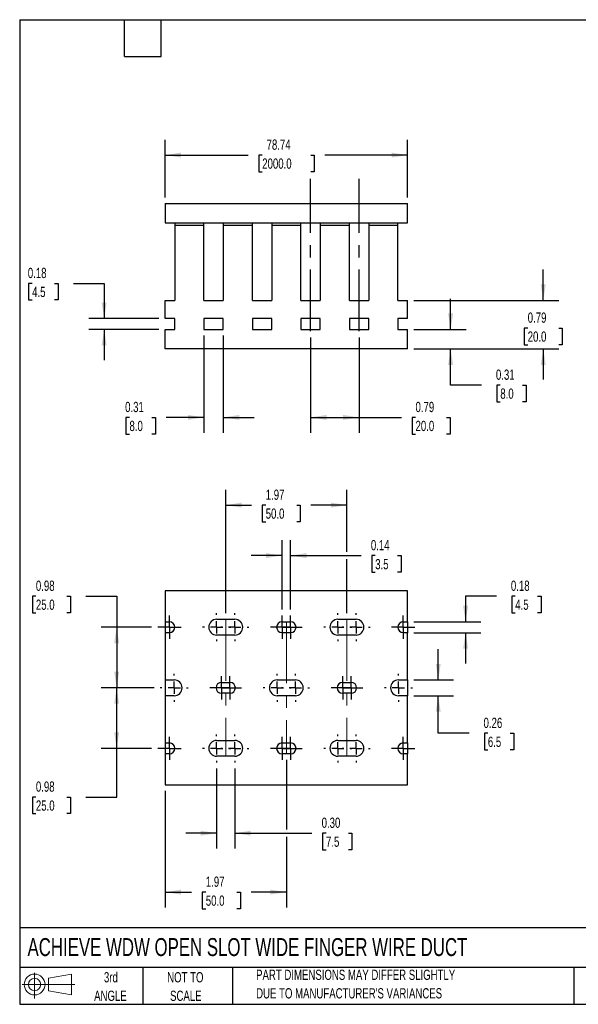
# Model space of a CAD drawing. Header units: inches. Extents: x 0.5 to 21.5, y 0.5 to 16.5.
# Tile 1 of 2: x 0.5 to 9.6, y 0.5 to 16.5. Entities that reach past the tile are written whole.
import ezdxf

# ---------------------------------------------------------------- set-up
doc = ezdxf.new("R2010")
doc.units = ezdxf.units.IN
doc.header["$LTSCALE"] = 2
doc.header["$MEASUREMENT"] = 0
doc.linetypes.add('CENTERX2', pattern=[0.8, 0.5, -0.1, 0.1, -0.1])
doc.layers.add('CENTER', color=40, linetype='CENTERX2')
doc.layers.add('SLD-DEFPOINTS', color=7, linetype='Continuous')
doc.layers.add('DIMENSIONS', color=140, linetype='Continuous', lineweight=25)
doc.layers.add('TEXT', color=140, linetype='Continuous', lineweight=25)
doc.styles.add('SLDTEXTSTYLE0', font='TXT', dxfattribs={"width": 0.7})
doc.dimstyles.new('SLDDIMSTYLE0', dxfattribs={"dimtxt": 0.169922, "dimasz": 0.26, "dimexe": 0, "dimexo": 0.0625, "dimgap": 0.04248, "dimtad": 0, "dimtih": 1, "dimtoh": 1, "dimrnd": 1e-09, "dimzin": 12, "dimdsep": 46, "dimtxsty": 'SLDTEXTSTYLE0', "dimsah": 1, "dimcen": 0.09, "dimadec": 0, "dimazin": 3, "dimtfac": 1, "dimtofl": 0, "dimtmove": 0, "dimatfit": 3, "dimfxl": 0, "dimfrac": 2, "dimtolj": 1, "dimtzin": 12, "dimarcsym": 0})
doc.dimstyles.new('SLDDIMSTYLE1', dxfattribs={"dimtxt": 0.169922, "dimasz": 0.26, "dimexe": 0, "dimexo": 0.0625, "dimgap": 0.04248, "dimtad": 0, "dimtih": 1, "dimtoh": 1, "dimrnd": 1e-09, "dimdsep": 46, "dimtxsty": 'SLDTEXTSTYLE0', "dimsah": 1, "dimcen": 0.09, "dimadec": 0, "dimazin": 2, "dimtfac": 1, "dimtofl": 0, "dimtmove": 0, "dimatfit": 3, "dimfxl": 0, "dimfrac": 2, "dimtolj": 1, "dimtzin": 12, "dimarcsym": 0})
doc.dimstyles.new('SLDDIMSTYLE2', dxfattribs={"dimtxt": 0.169922, "dimasz": 0.26, "dimexe": 0, "dimexo": 0.0625, "dimgap": 0.04248, "dimtad": 0, "dimtih": 1, "dimtoh": 1, "dimrnd": 1e-09, "dimdsep": 46, "dimtxsty": 'SLDTEXTSTYLE0', "dimsah": 1, "dimcen": 0.09, "dimadec": 0, "dimazin": 2, "dimtfac": 1, "dimtmove": 0, "dimatfit": 0, "dimfxl": 0, "dimfrac": 2, "dimtolj": 1, "dimtzin": 12, "dimarcsym": 0})
doc.dimstyles.new('SLDDIMSTYLE3', dxfattribs={"dimtxt": 0.169922, "dimasz": 0.26, "dimexe": 0, "dimexo": 0.0625, "dimgap": 0.04248, "dimtad": 0, "dimtih": 1, "dimtoh": 1, "dimrnd": 1e-09, "dimzin": 0, "dimdsep": 46, "dimtxsty": 'SLDTEXTSTYLE0', "dimsah": 1, "dimcen": 0.09, "dimadec": 0, "dimazin": 0, "dimtfac": 1, "dimtmove": 0, "dimatfit": 0, "dimfxl": 0, "dimfrac": 2, "dimtolj": 1, "dimtzin": 12, "dimarcsym": 0})

# ---------------------------------------------------------------- blocks, each defined once
blk = doc.blocks.new('Block11')
at = {"color": 7, "linetype": 'Continuous', "lineweight": 18}
for p, q in [((0.204, 0.418), (0.204, 0)), ((0.431, 0.328), (0.801, 0.396)), ((0.431, 0.126), (0.431, 0.328)), ((0.801, 0.396), (0.801, 0.058)), ((0, 0.227), (0.856, 0.227)), ((0.431, 0.126), (0.801, 0.058))]:
    blk.add_line(p, q, dxfattribs=at)
for radius in [0.169, 0.101]:
    blk.add_circle((0.204, 0.227), radius, dxfattribs=at)
blk = doc.blocks.new('Block12')
at = {"layer": 'SLD-DEFPOINTS'}
blk.add_blockref('Block11', (0, 0), dxfattribs=at)
blk = doc.blocks.new('_D')
at = {"layer": 'DIMENSIONS'}
for p, q in [((2.862, 13.613), (2.862, 14.55)), ((6.799, 13.613), (6.799, 14.55)), ((2.862, 14.3), (4.209, 14.3)), ((4.439, 14.3), (4.382, 14.3)), ((4.382, 14.3), (4.382, 14.03)), ((5.227, 14.3), (5.284, 14.3)), ((5.284, 14.3), (5.284, 14.03)), ((6.799, 14.3), (5.457, 14.3)), ((4.382, 14.03), (4.439, 14.03)), ((5.284, 14.03), (5.227, 14.03))]:
    blk.add_line(p, q, dxfattribs=at)
for points in [[(2.862, 14.3), (3.122, 14.26), (3.122, 14.34)], [(6.799, 14.3), (6.539, 14.34), (6.539, 14.26)]]:
    blk.add_solid(points, dxfattribs=at)
at = {"layer": 'DIMENSIONS', "char_height": 0.1667, "attachment_point": 1, "style": 'SLDTEXTSTYLE0'}
for s, insert in [('78.74', (4.51, 14.553)), ('2000.0', (4.439, 14.245))]:
    blk.add_mtext(s, dxfattribs=dict(at, insert=insert))
blk = doc.blocks.new('_D_1')
at = {"layer": 'DIMENSIONS'}
for p, q in [((5.224, 11.338), (5.224, 9.787)), ((6.012, 11.338), (6.012, 9.787)), ((5.224, 10.037), (6.012, 10.037)), ((6.012, 10.037), (6.699, 10.037)), ((6.929, 10.037), (6.872, 10.037)), ((6.872, 10.037), (6.872, 9.767)), ((7.434, 10.037), (7.491, 10.037)), ((7.491, 10.037), (7.491, 9.767)), ((6.872, 9.767), (6.929, 9.767)), ((7.491, 9.767), (7.434, 9.767))]:
    blk.add_line(p, q, dxfattribs=at)
for points in [[(5.224, 10.037), (5.484, 9.997), (5.484, 10.077)], [(6.012, 10.037), (5.752, 10.077), (5.752, 9.997)]]:
    blk.add_solid(points, dxfattribs=at)
at = {"layer": 'DIMENSIONS', "char_height": 0.1667, "attachment_point": 1, "style": 'SLDTEXTSTYLE0'}
for s, insert in [('0.79', (6.929, 10.29)), ('20.0', (6.929, 9.982))]:
    blk.add_mtext(s, dxfattribs=dict(at, insert=insert))
blk = doc.blocks.new('_D_2')
at = {"layer": 'DIMENSIONS'}
for p, q in [((3.492, 11.366), (3.492, 9.787)), ((3.807, 11.366), (3.807, 9.787)), ((2.283, 10.037), (2.226, 10.037)), ((2.226, 10.037), (2.226, 9.767)), ((2.646, 10.037), (2.703, 10.037)), ((2.703, 10.037), (2.703, 9.767)), ((3.492, 10.037), (2.877, 10.037)), ((3.807, 10.037), (4.307, 10.037)), ((2.226, 9.767), (2.283, 9.767)), ((2.703, 9.767), (2.646, 9.767))]:
    blk.add_line(p, q, dxfattribs=at)
for points in [[(3.492, 10.037), (3.232, 10.077), (3.232, 9.997)], [(3.807, 10.037), (4.067, 9.997), (4.067, 10.077)]]:
    blk.add_solid(points, dxfattribs=at)
at = {"layer": 'DIMENSIONS', "char_height": 0.1667, "attachment_point": 1, "style": 'SLDTEXTSTYLE0'}
for s, insert in [('0.31', (2.212, 10.29)), ('8.0', (2.283, 9.982))]:
    blk.add_mtext(s, dxfattribs=dict(at, insert=insert))
blk = doc.blocks.new('_D_3')
at = {"layer": 'DIMENSIONS'}
for p, q in [((0.702, 12.215), (0.645, 12.215)), ((0.645, 12.215), (0.645, 11.945)), ((1.066, 12.215), (1.123, 12.215)), ((1.123, 12.215), (1.123, 11.945)), ((1.372, 12.215), (1.872, 12.215)), ((1.872, 12.215), (1.872, 11.643)), ((0.645, 11.945), (0.702, 11.945)), ((1.123, 11.945), (1.066, 11.945)), ((2.762, 11.643), (1.622, 11.643)), ((2.762, 11.466), (1.622, 11.466)), ((1.872, 11.466), (1.872, 10.966))]:
    blk.add_line(p, q, dxfattribs=at)
for points in [[(1.872, 11.643), (1.912, 11.903), (1.832, 11.903)], [(1.872, 11.466), (1.832, 11.206), (1.912, 11.206)]]:
    blk.add_solid(points, dxfattribs=at)
at = {"layer": 'DIMENSIONS', "char_height": 0.1667, "attachment_point": 1, "style": 'SLDTEXTSTYLE0'}
for s, insert in [('0.18', (0.632, 12.468)), ('4.5', (0.702, 12.16))]:
    blk.add_mtext(s, dxfattribs=dict(at, insert=insert))
blk = doc.blocks.new('_D_4')
at = {"layer": 'DIMENSIONS'}
for p, q in [((7.499, 11.466), (7.499, 11.966)), ((6.899, 11.466), (7.749, 11.466)), ((6.899, 11.151), (7.749, 11.151)), ((7.499, 10.562), (7.499, 11.151)), ((7.999, 10.562), (7.499, 10.562)), ((8.306, 10.562), (8.249, 10.562)), ((8.249, 10.562), (8.249, 10.292)), ((8.669, 10.562), (8.727, 10.562)), ((8.727, 10.562), (8.727, 10.292)), ((8.249, 10.292), (8.306, 10.292)), ((8.727, 10.292), (8.669, 10.292))]:
    blk.add_line(p, q, dxfattribs=at)
for points in [[(7.499, 11.466), (7.539, 11.726), (7.459, 11.726)], [(7.499, 11.151), (7.459, 10.891), (7.539, 10.891)]]:
    blk.add_solid(points, dxfattribs=at)
at = {"layer": 'DIMENSIONS', "char_height": 0.1667, "attachment_point": 1, "style": 'SLDTEXTSTYLE0'}
for s, insert in [('0.31', (8.235, 10.815)), ('8.0', (8.306, 10.507))]:
    blk.add_mtext(s, dxfattribs=dict(at, insert=insert))
blk = doc.blocks.new('_D_5')
at = {"layer": 'DIMENSIONS'}
for p, q in [((9.004, 11.938), (9.004, 12.438)), ((6.899, 11.938), (9.254, 11.938)), ((8.751, 11.489), (8.694, 11.489)), ((8.694, 11.489), (8.694, 11.219)), ((9.256, 11.489), (9.313, 11.489)), ((9.313, 11.489), (9.313, 11.219)), ((8.694, 11.219), (8.751, 11.219)), ((9.313, 11.219), (9.256, 11.219)), ((6.899, 11.151), (9.254, 11.151)), ((9.004, 11.151), (9.004, 10.651))]:
    blk.add_line(p, q, dxfattribs=at)
for points in [[(9.004, 11.938), (9.044, 12.198), (8.964, 12.198)], [(9.004, 11.151), (8.964, 10.891), (9.044, 10.891)]]:
    blk.add_solid(points, dxfattribs=at)
at = {"layer": 'DIMENSIONS', "char_height": 0.1667, "attachment_point": 1, "style": 'SLDTEXTSTYLE0'}
for s, insert in [('0.79', (8.751, 11.742)), ('20.0', (8.751, 11.434))]:
    blk.add_mtext(s, dxfattribs=dict(at, insert=insert))
blk = doc.blocks.new('_D_10')
at = {"layer": 'DIMENSIONS'}
for p, q in [((3.846, 6.856), (3.846, 8.862)), ((5.815, 7.852), (5.815, 8.862)), ((3.846, 8.612), (4.265, 8.612)), ((4.496, 8.612), (4.438, 8.612)), ((4.438, 8.612), (4.438, 8.342)), ((5, 8.612), (5.058, 8.612)), ((5.058, 8.612), (5.058, 8.342)), ((5.815, 8.612), (5.231, 8.612)), ((4.438, 8.342), (4.496, 8.342)), ((5.058, 8.342), (5, 8.342)), ((5.815, 6.856), (5.815, 7.732))]:
    blk.add_line(p, q, dxfattribs=at)
for points in [[(3.846, 8.612), (4.106, 8.572), (4.106, 8.652)], [(5.815, 8.612), (5.555, 8.652), (5.555, 8.572)]]:
    blk.add_solid(points, dxfattribs=at)
at = {"layer": 'DIMENSIONS', "char_height": 0.1667, "attachment_point": 1, "style": 'SLDTEXTSTYLE0'}
for s, insert in [('1.97', (4.496, 8.865)), ('50.0', (4.496, 8.557))]:
    blk.add_mtext(s, dxfattribs=dict(at, insert=insert))
blk = doc.blocks.new('_D_11')
at = {"layer": 'DIMENSIONS'}
for p, q in [((4.831, 4.47), (4.831, 3.341)), ((2.862, 3.969), (2.862, 2.073)), ((4.831, 3.221), (4.831, 2.073)), ((2.862, 2.323), (3.293, 2.323)), ((3.523, 2.323), (3.466, 2.323)), ((3.466, 2.323), (3.466, 2.053)), ((4.028, 2.323), (4.085, 2.323)), ((4.085, 2.323), (4.085, 2.053)), ((4.831, 2.323), (4.258, 2.323)), ((3.466, 2.053), (3.523, 2.053)), ((4.085, 2.053), (4.028, 2.053))]:
    blk.add_line(p, q, dxfattribs=at)
for points in [[(2.862, 2.323), (3.122, 2.283), (3.122, 2.363)], [(4.831, 2.323), (4.571, 2.363), (4.571, 2.283)]]:
    blk.add_solid(points, dxfattribs=at)
at = {"layer": 'DIMENSIONS', "char_height": 0.1667, "attachment_point": 1, "style": 'SLDTEXTSTYLE0'}
for s, insert in [('1.97', (3.523, 2.576)), ('50.0', (3.523, 2.268))]:
    blk.add_mtext(s, dxfattribs=dict(at, insert=insert))
blk = doc.blocks.new('_D_12')
at = {"layer": 'DIMENSIONS'}
for p, q in [((0.763, 7.132), (0.706, 7.132)), ((0.706, 7.132), (0.706, 6.862)), ((1.268, 7.132), (1.325, 7.132)), ((1.325, 7.132), (1.325, 6.862)), ((1.575, 7.132), (2.075, 7.132)), ((2.075, 7.132), (2.075, 6.628)), ((0.706, 6.862), (0.763, 6.862)), ((1.325, 6.862), (1.268, 6.862)), ((2.643, 6.628), (1.825, 6.628)), ((2.075, 6.628), (2.075, 5.643)), ((2.682, 5.643), (1.825, 5.643))]:
    blk.add_line(p, q, dxfattribs=at)
for points in [[(2.075, 6.628), (2.035, 6.368), (2.115, 6.368)], [(2.075, 5.643), (2.115, 5.903), (2.035, 5.903)]]:
    blk.add_solid(points, dxfattribs=at)
at = {"layer": 'DIMENSIONS', "char_height": 0.1667, "attachment_point": 1, "style": 'SLDTEXTSTYLE0'}
for s, insert in [('0.98', (0.763, 7.385)), ('25.0', (0.763, 7.077))]:
    blk.add_mtext(s, dxfattribs=dict(at, insert=insert))
blk = doc.blocks.new('_D_13')
at = {"layer": 'DIMENSIONS'}
for p, q in [((2.682, 5.643), (1.825, 5.643)), ((2.075, 4.659), (2.075, 5.643)), ((2.643, 4.659), (1.825, 4.659)), ((2.075, 3.868), (2.075, 4.659)), ((0.763, 3.868), (0.706, 3.868)), ((0.706, 3.868), (0.706, 3.598)), ((1.268, 3.868), (1.325, 3.868)), ((1.325, 3.868), (1.325, 3.598)), ((1.575, 3.868), (2.075, 3.868)), ((0.706, 3.598), (0.763, 3.598)), ((1.325, 3.598), (1.268, 3.598))]:
    blk.add_line(p, q, dxfattribs=at)
for points in [[(2.075, 5.643), (2.035, 5.383), (2.115, 5.383)], [(2.075, 4.659), (2.115, 4.919), (2.035, 4.919)]]:
    blk.add_solid(points, dxfattribs=at)
at = {"layer": 'DIMENSIONS', "char_height": 0.1667, "attachment_point": 1, "style": 'SLDTEXTSTYLE0'}
for s, insert in [('0.98', (0.763, 4.121)), ('25.0', (0.763, 3.813))]:
    blk.add_mtext(s, dxfattribs=dict(at, insert=insert))
blk = doc.blocks.new('_D_14')
at = {"layer": 'DIMENSIONS'}
for p, q in [((4.762, 6.916), (4.762, 8.042)), ((4.9, 6.916), (4.9, 8.042)), ((4.762, 7.792), (4.262, 7.792)), ((4.9, 7.792), (6.044, 7.792)), ((6.274, 7.792), (6.217, 7.792)), ((6.217, 7.792), (6.217, 7.522)), ((6.638, 7.792), (6.695, 7.792)), ((6.695, 7.792), (6.695, 7.522)), ((6.217, 7.522), (6.274, 7.522)), ((6.695, 7.522), (6.638, 7.522))]:
    blk.add_line(p, q, dxfattribs=at)
for points in [[(4.762, 7.792), (4.502, 7.832), (4.502, 7.752)], [(4.9, 7.792), (5.16, 7.752), (5.16, 7.832)]]:
    blk.add_solid(points, dxfattribs=at)
at = {"layer": 'DIMENSIONS', "char_height": 0.1667, "attachment_point": 1, "style": 'SLDTEXTSTYLE0'}
for s, insert in [('0.14', (6.204, 8.045)), ('3.5', (6.274, 7.736))]:
    blk.add_mtext(s, dxfattribs=dict(at, insert=insert))
blk = doc.blocks.new('_D_15')
at = {"layer": 'DIMENSIONS'}
for p, q in [((3.699, 4.331), (3.699, 3.031)), ((3.994, 4.331), (3.994, 3.031)), ((3.699, 3.281), (3.199, 3.281)), ((3.994, 3.281), (5.245, 3.281)), ((5.475, 3.281), (5.418, 3.281)), ((5.418, 3.281), (5.418, 3.011)), ((5.839, 3.281), (5.896, 3.281)), ((5.896, 3.281), (5.896, 3.011)), ((5.418, 3.011), (5.475, 3.011)), ((5.896, 3.011), (5.839, 3.011))]:
    blk.add_line(p, q, dxfattribs=at)
for points in [[(3.699, 3.281), (3.439, 3.321), (3.439, 3.241)], [(3.994, 3.281), (4.254, 3.241), (4.254, 3.321)]]:
    blk.add_solid(points, dxfattribs=at)
at = {"layer": 'DIMENSIONS', "char_height": 0.1667, "attachment_point": 1, "style": 'SLDTEXTSTYLE0'}
for s, insert in [('0.30', (5.404, 3.534)), ('7.5', (5.475, 3.226))]:
    blk.add_mtext(s, dxfattribs=dict(at, insert=insert))
blk = doc.blocks.new('_D_16')
at = {"layer": 'DIMENSIONS'}
for p, q in [((7.298, 5.771), (7.298, 6.271)), ((6.899, 5.771), (7.548, 5.771)), ((6.899, 5.515), (7.548, 5.515)), ((7.298, 4.904), (7.298, 5.515)), ((7.798, 4.904), (7.298, 4.904)), ((8.104, 4.904), (8.047, 4.904)), ((8.047, 4.904), (8.047, 4.634)), ((8.468, 4.904), (8.525, 4.904)), ((8.525, 4.904), (8.525, 4.634)), ((8.047, 4.634), (8.104, 4.634)), ((8.525, 4.634), (8.468, 4.634))]:
    blk.add_line(p, q, dxfattribs=at)
for points in [[(7.298, 5.771), (7.338, 6.031), (7.258, 6.031)], [(7.298, 5.515), (7.258, 5.255), (7.338, 5.255)]]:
    blk.add_solid(points, dxfattribs=at)
at = {"layer": 'DIMENSIONS', "char_height": 0.1667, "attachment_point": 1, "style": 'SLDTEXTSTYLE0'}
for s, insert in [('0.26', (8.034, 5.157)), ('6.5', (8.104, 4.849))]:
    blk.add_mtext(s, dxfattribs=dict(at, insert=insert))
blk = doc.blocks.new('_D_17')
at = {"layer": 'DIMENSIONS'}
for p, q in [((8.242, 7.132), (7.742, 7.132)), ((7.742, 7.132), (7.742, 6.716)), ((8.549, 7.132), (8.492, 7.132)), ((8.492, 7.132), (8.492, 6.862)), ((8.912, 7.132), (8.969, 7.132)), ((8.969, 7.132), (8.969, 6.862)), ((8.492, 6.862), (8.549, 6.862)), ((8.969, 6.862), (8.912, 6.862)), ((6.899, 6.716), (7.992, 6.716)), ((6.899, 6.539), (7.992, 6.539)), ((7.742, 6.539), (7.742, 6.039))]:
    blk.add_line(p, q, dxfattribs=at)
for points in [[(7.742, 6.716), (7.782, 6.976), (7.702, 6.976)], [(7.742, 6.539), (7.702, 6.279), (7.782, 6.279)]]:
    blk.add_solid(points, dxfattribs=at)
at = {"layer": 'DIMENSIONS', "char_height": 0.1667, "attachment_point": 1, "style": 'SLDTEXTSTYLE0'}
for s, insert in [('0.18', (8.478, 7.385)), ('4.5', (8.549, 7.077))]:
    blk.add_mtext(s, dxfattribs=dict(at, insert=insert))
blk = doc.blocks.new('SW_CENTERMARKSYMBOL_0')
at = {"layer": 'CENTER', "color": 0}
for p, q in [((0, 0.1), (0, 0.189)), ((-0.1, 0), (-0.189, 0)), ((0, 0), (-0.1, 0)), ((0, 0), (0, 0.1)), ((0, 0), (0, -0.1)), ((0, 0), (0.1, 0)), ((0.1, 0), (0.189, 0)), ((0, -0.1), (0, -0.189))]:
    blk.add_line(p, q, dxfattribs=at)
blk = doc.blocks.new('SW_CENTERMARKSYMBOL_1')
at = {"layer": 'CENTER', "color": 0}
for p, q in [((0, 0.2), (0, 0.228)), ((-0.2, 0), (-0.228, 0)), ((0, 0), (-0.1, 0)), ((0, 0), (0, 0.1)), ((0, 0), (0, -0.1)), ((0, 0), (0.1, 0)), ((0.2, 0), (0.228, 0)), ((0, -0.2), (0, -0.228))]:
    blk.add_line(p, q, dxfattribs=at)
blk = doc.blocks.new('SW_CENTERMARKSYMBOL_2')
at = {"layer": 'CENTER', "color": 0}
for p, q in [((0, 0.1), (0, 0.189)), ((-0.1, 0), (-0.189, 0)), ((0, 0), (-0.1, 0)), ((0, 0), (0, 0.1)), ((0, 0), (0, -0.1)), ((0, 0), (0.1, 0)), ((0.1, 0), (0.189, 0)), ((0, -0.1), (0, -0.189))]:
    blk.add_line(p, q, dxfattribs=at)
blk = doc.blocks.new('SW_CENTERMARKSYMBOL_3')
at = {"layer": 'CENTER', "color": 0}
for p, q in [((0, 0.2), (0, 0.228)), ((-0.2, 0), (-0.228, 0)), ((0, 0), (-0.1, 0)), ((0, 0), (0, 0.1)), ((0, 0), (0, -0.1)), ((0, 0), (0.1, 0)), ((0.2, 0), (0.228, 0)), ((0, -0.2), (0, -0.228))]:
    blk.add_line(p, q, dxfattribs=at)
blk = doc.blocks.new('SW_CENTERMARKSYMBOL_4')
at = {"layer": 'CENTER', "color": 0}
for p, q in [((0, 0.2), (0, 0.228)), ((-0.2, 0), (-0.228, 0)), ((0, 0), (-0.1, 0)), ((0, 0), (0, 0.1)), ((0, 0), (0, -0.1)), ((0, 0), (0.1, 0)), ((0.2, 0), (0.228, 0)), ((0, -0.2), (0, -0.228))]:
    blk.add_line(p, q, dxfattribs=at)
blk = doc.blocks.new('SW_CENTERMARKSYMBOL_5')
at = {"layer": 'CENTER', "color": 0}
for p, q in [((0, 0.1), (0, 0.189)), ((-0.1, 0), (-0.189, 0)), ((0, 0), (-0.1, 0)), ((0, 0), (0, 0.1)), ((0, 0), (0, -0.1)), ((0, 0), (0.1, 0)), ((0.1, 0), (0.189, 0)), ((0, -0.1), (0, -0.189))]:
    blk.add_line(p, q, dxfattribs=at)
blk = doc.blocks.new('SW_CENTERMARKSYMBOL_6')
at = {"layer": 'CENTER', "color": 0}
for p, q in [((0, 0.1), (0, 0.189)), ((-0.1, 0), (-0.189, 0)), ((0, 0), (-0.1, 0)), ((0, 0), (0, 0.1)), ((0, 0), (0, -0.1)), ((0, 0), (0.1, 0)), ((0.1, 0), (0.189, 0)), ((0, -0.1), (0, -0.189))]:
    blk.add_line(p, q, dxfattribs=at)
blk = doc.blocks.new('SW_CENTERMARKSYMBOL_7')
at = {"layer": 'CENTER', "color": 0}
for p, q in [((0, 0.2), (0, 0.228)), ((-0.2, 0), (-0.228, 0)), ((0, 0), (-0.1, 0)), ((0, 0), (0, 0.1)), ((0, 0), (0, -0.1)), ((0, 0), (0.1, 0)), ((0.2, 0), (0.228, 0)), ((0, -0.2), (0, -0.228))]:
    blk.add_line(p, q, dxfattribs=at)
blk = doc.blocks.new('SW_CENTERMARKSYMBOL_8')
at = {"layer": 'CENTER', "color": 0}
for p, q in [((0, 0.2), (0, 0.228)), ((-0.2, 0), (-0.228, 0)), ((0, 0), (-0.1, 0)), ((0, 0), (0, 0.1)), ((0, 0), (0, -0.1)), ((0, 0), (0.1, 0)), ((0.2, 0), (0.228, 0)), ((0, -0.2), (0, -0.228))]:
    blk.add_line(p, q, dxfattribs=at)
blk = doc.blocks.new('SW_CENTERMARKSYMBOL_9')
at = {"layer": 'CENTER', "color": 0}
for p, q in [((0, 0.1), (0, 0.189)), ((-0.1, 0), (-0.189, 0)), ((0, 0), (-0.1, 0)), ((0, 0), (0, 0.1)), ((0, 0), (0, -0.1)), ((0, 0), (0.1, 0)), ((0.1, 0), (0.189, 0)), ((0, -0.1), (0, -0.189))]:
    blk.add_line(p, q, dxfattribs=at)
blk = doc.blocks.new('SW_CENTERMARKSYMBOL_10')
at = {"layer": 'CENTER', "color": 0}
for p, q in [((0, 0.1), (0, 0.189)), ((-0.1, 0), (-0.189, 0)), ((0, 0), (-0.1, 0)), ((0, 0), (0, 0.1)), ((0, 0), (0, -0.1)), ((0, 0), (0.1, 0)), ((0.1, 0), (0.189, 0)), ((0, -0.1), (0, -0.189))]:
    blk.add_line(p, q, dxfattribs=at)
blk = doc.blocks.new('SW_CENTERMARKSYMBOL_11')
at = {"layer": 'CENTER', "color": 0}
for p, q in [((0, 0.1), (0, 0.189)), ((-0.1, 0), (-0.189, 0)), ((0, 0), (-0.1, 0)), ((0, 0), (0, 0.1)), ((0, 0), (0, -0.1)), ((0, 0), (0.1, 0)), ((0.1, 0), (0.189, 0)), ((0, -0.1), (0, -0.189))]:
    blk.add_line(p, q, dxfattribs=at)
blk = doc.blocks.new('SW_CENTERMARKSYMBOL_12')
at = {"layer": 'CENTER', "color": 0}
for p, q in [((0, 0.1), (0, 0.189)), ((-0.1, 0), (-0.189, 0)), ((0, 0), (-0.1, 0)), ((0, 0), (0, 0.1)), ((0, 0), (0, -0.1)), ((0, 0), (0.1, 0)), ((0.1, 0), (0.189, 0)), ((0, -0.1), (0, -0.189))]:
    blk.add_line(p, q, dxfattribs=at)
blk = doc.blocks.new('SW_CENTERMARKSYMBOL_13')
at = {"layer": 'CENTER', "color": 0}
for p, q in [((0, 0.2), (0, 0.228)), ((-0.2, 0), (-0.228, 0)), ((0, 0), (-0.1, 0)), ((0, 0), (0, 0.1)), ((0, 0), (0, -0.1)), ((0, 0), (0.1, 0)), ((0.2, 0), (0.228, 0)), ((0, -0.2), (0, -0.228))]:
    blk.add_line(p, q, dxfattribs=at)
blk = doc.blocks.new('SW_CENTERMARKSYMBOL_14')
at = {"layer": 'CENTER', "color": 0}
for p, q in [((0, 0.2), (0, 0.228)), ((-0.2, 0), (-0.228, 0)), ((0, 0), (-0.1, 0)), ((0, 0), (0, 0.1)), ((0, 0), (0, -0.1)), ((0, 0), (0.1, 0)), ((0.2, 0), (0.228, 0)), ((0, -0.2), (0, -0.228))]:
    blk.add_line(p, q, dxfattribs=at)
blk = doc.blocks.new('SW_CENTERMARKSYMBOL_15')
at = {"layer": 'CENTER', "color": 0}
for p, q in [((0, 0.2), (0, 0.228)), ((-0.2, 0), (-0.228, 0)), ((0, 0), (-0.1, 0)), ((0, 0), (0, 0.1)), ((0, 0), (0, -0.1)), ((0, 0), (0.1, 0)), ((0.2, 0), (0.228, 0)), ((0, -0.2), (0, -0.228))]:
    blk.add_line(p, q, dxfattribs=at)
blk = doc.blocks.new('SW_CENTERMARKSYMBOL_16')
at = {"layer": 'CENTER', "color": 0}
for p, q in [((0, 0.2), (0, 0.228)), ((-0.2, 0), (-0.228, 0)), ((0, 0), (-0.1, 0)), ((0, 0), (0, 0.1)), ((0, 0), (0, -0.1)), ((0, 0), (0.1, 0)), ((0.2, 0), (0.228, 0)), ((0, -0.2), (0, -0.228))]:
    blk.add_line(p, q, dxfattribs=at)
blk = doc.blocks.new('SW_CENTERMARKSYMBOL_17')
at = {"layer": 'CENTER', "color": 0}
for p, q in [((0, 0.2), (0, 0.228)), ((-0.2, 0), (-0.228, 0)), ((0, 0), (-0.1, 0)), ((0, 0), (0, 0.1)), ((0, 0), (0, -0.1)), ((0, 0), (0.1, 0)), ((0.2, 0), (0.228, 0)), ((0, -0.2), (0, -0.228))]:
    blk.add_line(p, q, dxfattribs=at)
blk = doc.blocks.new('SW_CENTERMARKSYMBOL_18')
at = {"layer": 'CENTER', "color": 0}
for p, q in [((0, 0.2), (0, 0.228)), ((-0.2, 0), (-0.228, 0)), ((0, 0), (-0.1, 0)), ((0, 0), (0, 0.1)), ((0, 0), (0, -0.1)), ((0, 0), (0.1, 0)), ((0.2, 0), (0.228, 0)), ((0, -0.2), (0, -0.228))]:
    blk.add_line(p, q, dxfattribs=at)
blk = doc.blocks.new('SW_CENTERMARKSYMBOL_19')
at = {"layer": 'CENTER', "color": 0}
for p, q in [((0, 0.1), (0, 0.189)), ((-0.1, 0), (-0.189, 0)), ((0, 0), (-0.1, 0)), ((0, 0), (0, 0.1)), ((0, 0), (0, -0.1)), ((0, 0), (0.1, 0)), ((0.1, 0), (0.189, 0)), ((0, -0.1), (0, -0.189))]:
    blk.add_line(p, q, dxfattribs=at)
blk = doc.blocks.new('SW_CENTERMARKSYMBOL_20')
at = {"layer": 'CENTER', "color": 0}
for p, q in [((0, 0.1), (0, 0.189)), ((-0.1, 0), (-0.189, 0)), ((0, 0), (-0.1, 0)), ((0, 0), (0, 0.1)), ((0, 0), (0, -0.1)), ((0, 0), (0.1, 0)), ((0.1, 0), (0.189, 0)), ((0, -0.1), (0, -0.189))]:
    blk.add_line(p, q, dxfattribs=at)
blk = doc.blocks.new('SW_CENTERMARKSYMBOL_21')
at = {"layer": 'CENTER', "color": 0}
for p, q in [((0, 0.2), (0, 0.228)), ((-0.2, 0), (-0.228, 0)), ((0, 0), (-0.1, 0)), ((0, 0), (0, 0.1)), ((0, 0), (0, -0.1)), ((0, 0), (0.1, 0)), ((0.2, 0), (0.228, 0)), ((0, -0.2), (0, -0.228))]:
    blk.add_line(p, q, dxfattribs=at)
blk = doc.blocks.new('SW_CENTERMARKSYMBOL_22')
at = {"layer": 'CENTER', "color": 0}
for p, q in [((0, 0.1), (0, 0.189)), ((-0.1, 0), (-0.189, 0)), ((0, 0), (-0.1, 0)), ((0, 0), (0, 0.1)), ((0, 0), (0, -0.1)), ((0, 0), (0.1, 0)), ((0.1, 0), (0.189, 0)), ((0, -0.1), (0, -0.189))]:
    blk.add_line(p, q, dxfattribs=at)
blk = doc.blocks.new('SW_CENTERMARKSYMBOL_23')
at = {"layer": 'CENTER', "color": 0}
for p, q in [((0, 0.1), (0, 0.189)), ((-0.1, 0), (-0.189, 0)), ((0, 0), (-0.1, 0)), ((0, 0), (0, 0.1)), ((0, 0), (0, -0.1)), ((0, 0), (0.1, 0)), ((0.1, 0), (0.189, 0)), ((0, -0.1), (0, -0.189))]:
    blk.add_line(p, q, dxfattribs=at)

msp = doc.modelspace()

# ---------------------------------------------------------------- linework, layer by layer
for p, q in [((2.862, 13.513), (2.862, 13.198)), ((2.862, 13.513), (6.799, 13.513)), ((6.799, 13.198), (6.799, 13.513)), ((2.862, 13.198), (6.799, 13.198)), ((3.02, 13.198), (3.02, 13.158)), ((3.02, 13.158), (3.02, 11.938)), ((3.492, 13.158), (3.02, 13.158)), ((3.492, 13.158), (3.492, 13.198)), ((3.492, 11.938), (3.492, 13.158)), ((3.807, 13.198), (3.807, 13.158)), ((3.807, 13.158), (3.807, 11.938)), ((4.28, 13.158), (3.807, 13.158)), ((4.28, 13.158), (4.28, 13.198)), ((4.28, 11.938), (4.28, 13.158)), ((4.594, 13.198), (4.594, 13.158)), ((4.594, 13.158), (4.594, 11.938)), ((5.067, 13.158), (4.594, 13.158)), ((5.067, 13.158), (5.067, 13.198)), ((5.067, 11.938), (5.067, 13.158)), ((5.382, 13.198), (5.382, 13.158)), ((5.382, 13.158), (5.382, 11.938)), ((5.854, 13.158), (5.382, 13.158)), ((5.854, 13.158), (5.854, 13.198)), ((5.854, 11.938), (5.854, 13.158)), ((6.169, 13.198), (6.169, 13.158)), ((6.642, 13.158), (6.169, 13.158)), ((6.169, 13.158), (6.169, 11.938)), ((6.642, 13.158), (6.642, 13.198)), ((6.642, 11.938), (6.642, 13.158)), ((2.862, 11.643), (2.862, 11.938)), ((2.862, 11.938), (3.02, 11.938)), ((3.492, 11.938), (3.807, 11.938)), ((4.28, 11.938), (4.594, 11.938)), ((5.067, 11.938), (5.382, 11.938)), ((5.854, 11.938), (6.169, 11.938)), ((6.642, 11.938), (6.799, 11.938)), ((6.799, 11.643), (6.799, 11.938)), ((3.02, 11.643), (2.862, 11.643)), ((3.02, 11.466), (3.02, 11.643)), ((3.807, 11.643), (3.492, 11.643)), ((3.492, 11.643), (3.492, 11.466)), ((3.807, 11.466), (3.807, 11.643)), ((4.594, 11.643), (4.28, 11.643)), ((4.28, 11.643), (4.28, 11.466)), ((4.594, 11.466), (4.594, 11.643)), ((5.382, 11.643), (5.067, 11.643)), ((5.067, 11.643), (5.067, 11.466)), ((5.382, 11.466), (5.382, 11.643)), ((6.169, 11.643), (5.854, 11.643)), ((5.854, 11.643), (5.854, 11.466)), ((6.169, 11.466), (6.169, 11.643)), ((6.799, 11.643), (6.642, 11.643)), ((6.642, 11.643), (6.642, 11.466)), ((2.862, 11.151), (2.862, 11.466)), ((2.862, 11.466), (3.02, 11.466)), ((3.492, 11.466), (3.807, 11.466)), ((4.28, 11.466), (4.594, 11.466)), ((5.067, 11.466), (5.382, 11.466)), ((5.854, 11.466), (6.169, 11.466)), ((6.642, 11.466), (6.799, 11.466)), ((6.799, 11.151), (6.799, 11.466)), ((6.799, 11.151), (2.862, 11.151)), ((2.862, 7.218), (2.862, 6.716)), ((6.799, 7.218), (2.862, 7.218)), ((6.799, 6.716), (6.799, 7.218)), ((3.699, 6.756), (3.994, 6.756)), ((5.667, 6.756), (5.963, 6.756)), ((2.862, 6.716), (2.862, 6.539)), ((2.862, 6.716), (2.931, 6.716)), ((4.762, 6.716), (4.9, 6.716)), ((6.73, 6.716), (6.799, 6.716)), ((6.799, 6.716), (6.799, 6.539)), ((2.862, 6.539), (2.862, 5.771)), ((2.931, 6.539), (2.862, 6.539)), ((3.994, 6.5), (3.699, 6.5)), ((4.9, 6.539), (4.762, 6.539)), ((5.963, 6.5), (5.667, 6.5)), ((6.799, 6.539), (6.73, 6.539)), ((6.799, 5.771), (6.799, 6.539)), ((2.862, 5.771), (2.862, 5.515)), ((2.862, 5.771), (3.01, 5.771)), ((4.683, 5.771), (4.978, 5.771)), ((6.652, 5.771), (6.799, 5.771)), ((6.799, 5.771), (6.799, 5.515)), ((3.778, 5.732), (3.915, 5.732)), ((5.746, 5.732), (5.884, 5.732)), ((2.862, 5.515), (2.862, 4.748)), ((3.01, 5.515), (2.862, 5.515)), ((3.915, 5.555), (3.778, 5.555)), ((4.978, 5.515), (4.683, 5.515)), ((5.884, 5.555), (5.746, 5.555)), ((6.799, 5.515), (6.652, 5.515)), ((6.799, 4.748), (6.799, 5.515)), ((2.862, 4.748), (2.862, 4.57)), ((2.862, 4.748), (2.931, 4.748)), ((3.699, 4.787), (3.994, 4.787)), ((4.762, 4.748), (4.9, 4.748)), ((5.667, 4.787), (5.963, 4.787)), ((6.73, 4.748), (6.799, 4.748)), ((6.799, 4.748), (6.799, 4.57)), ((2.931, 4.57), (2.862, 4.57)), ((2.862, 4.57), (2.862, 4.069)), ((3.994, 4.531), (3.699, 4.531)), ((4.9, 4.57), (4.762, 4.57)), ((5.963, 4.531), (5.667, 4.531)), ((6.799, 4.57), (6.73, 4.57)), ((6.799, 4.069), (6.799, 4.57)), ((2.862, 4.069), (6.799, 4.069))]:
    msp.add_line(p, q)
at = {"color": 7, "linetype": 'CENTERX2', "lineweight": 18}
for p, q in [((3.846, 6.756), (3.846, 4.531)), ((5.815, 6.756), (5.815, 4.531)), ((4.831, 6.716), (4.831, 4.57))]:
    msp.add_line(p, q, dxfattribs=at)
for centre, radius, start, end in [((3.699, 6.628), 0.128, 90, 270), ((3.994, 6.628), 0.128, 270, 90), ((5.667, 6.628), 0.128, 90, 270), ((5.963, 6.628), 0.128, 270, 90), ((2.931, 6.628), 0.0886, 270, 90), ((4.762, 6.628), 0.0886, 90, 270), ((4.9, 6.628), 0.0886, 270, 90), ((6.73, 6.628), 0.0886, 90, 270), ((3.01, 5.643), 0.128, 270, 90), ((4.683, 5.643), 0.128, 90, 270), ((4.978, 5.643), 0.128, 270, 90), ((6.652, 5.643), 0.128, 90, 270), ((3.778, 5.643), 0.0886, 90, 270), ((3.915, 5.643), 0.0886, 270, 90), ((5.746, 5.643), 0.0886, 90, 270), ((5.884, 5.643), 0.0886, 270, 90), ((2.931, 4.659), 0.0886, 270, 90), ((3.699, 4.659), 0.128, 90, 270), ((3.994, 4.659), 0.128, 270, 90), ((4.762, 4.659), 0.0886, 90, 270), ((4.9, 4.659), 0.0886, 270, 90), ((5.667, 4.659), 0.128, 90, 270), ((5.963, 4.659), 0.128, 270, 90), ((6.73, 4.659), 0.0886, 90, 270)]:
    msp.add_arc(centre, radius, start, end)
at = {"layer": 'CENTER'}
for p, q in [((5.224, 11.438), (5.224, 13.914)), ((6.012, 11.438), (6.012, 13.914))]:
    msp.add_line(p, q, dxfattribs=at)
at = {"layer": 'TEXT'}
for p, q in [((0.5, 16.5), (21.5, 16.5)), ((0.5, 16.5), (0.5, 0.5)), ((2.2, 15.9), (2.2, 16.5)), ((2.8, 15.9), (2.8, 16.5)), ((2.2, 15.9), (2.8, 15.9)), ((21.5, 1.742), (0.5, 1.742)), ((21.5, 1.1), (0.5, 1.1)), ((2.5, 1.1), (2.5, 0.5)), ((3.954, 1.1), (3.954, 0.5)), ((9.5, 1.1), (9.5, 0.5)), ((0.5, 0.5), (21.5, 0.5))]:
    msp.add_line(p, q, dxfattribs=at)

# ---------------------------------------------------------------- block references
at = {"layer": 'CENTER'}
for name, p in [('SW_CENTERMARKSYMBOL_0', (2.931, 6.628)), ('SW_CENTERMARKSYMBOL_7', (3.699, 6.628)), ('SW_CENTERMARKSYMBOL_8', (3.994, 6.628)), ('SW_CENTERMARKSYMBOL_9', (4.762, 6.628)), ('SW_CENTERMARKSYMBOL_10', (4.9, 6.628)), ('SW_CENTERMARKSYMBOL_16', (5.667, 6.628)), ('SW_CENTERMARKSYMBOL_15', (5.963, 6.628)), ('SW_CENTERMARKSYMBOL_23', (6.73, 6.628)), ('SW_CENTERMARKSYMBOL_1', (3.01, 5.643)), ('SW_CENTERMARKSYMBOL_6', (3.778, 5.643)), ('SW_CENTERMARKSYMBOL_5', (3.915, 5.643)), ('SW_CENTERMARKSYMBOL_17', (4.683, 5.643)), ('SW_CENTERMARKSYMBOL_18', (4.978, 5.643)), ('SW_CENTERMARKSYMBOL_19', (5.746, 5.643)), ('SW_CENTERMARKSYMBOL_20', (5.884, 5.643)), ('SW_CENTERMARKSYMBOL_21', (6.652, 5.643)), ('SW_CENTERMARKSYMBOL_2', (2.931, 4.659)), ('SW_CENTERMARKSYMBOL_3', (3.699, 4.659)), ('SW_CENTERMARKSYMBOL_4', (3.994, 4.659)), ('SW_CENTERMARKSYMBOL_12', (4.762, 4.659)), ('SW_CENTERMARKSYMBOL_11', (4.9, 4.659)), ('SW_CENTERMARKSYMBOL_13', (5.667, 4.659)), ('SW_CENTERMARKSYMBOL_14', (5.963, 4.659)), ('SW_CENTERMARKSYMBOL_22', (6.73, 4.659))]:
    msp.add_blockref(name, p, dxfattribs=at)
at = {"layer": 'SLD-DEFPOINTS'}
msp.add_blockref('Block12', (0.538, 0.595), dxfattribs=at)

# ---------------------------------------------------------------- texts
at = {"layer": 'TEXT', "style": 'SLDTEXTSTYLE0'}
for s, insert, char_height, attachment_point in [('ACHIEVE WDW OPEN SLOT WIDE FINGER WIRE DUCT', (0.627, 1.576), 0.29167, 1), ('3rd', (1.981, 1.023), 0.1667, 2), ('NOT TO', (3.19, 1.023), 0.1667, 2), ('PART DIMENSIONS MAY DIFFER SLIGHTLY', (4.34, 1.063), 0.16667, 1), ('ANGLE', (1.974, 0.722), 0.1667, 2), ('SCALE', (3.198, 0.722), 0.1667, 2), ("DUE TO MANUFACTURER'S VARIANCES", (4.34, 0.762), 0.16667, 1)]:
    msp.add_mtext(s, dxfattribs=dict(at, insert=insert, char_height=char_height, attachment_point=attachment_point))

# ---------------------------------------------------------------- dimensions: what is measured, and where the dimension line sits
at = {"layer": 'DIMENSIONS'}
for base, p1, p2, dimstyle, picture, middle in [((6.799, 14.3), (2.862, 13.513), (6.799, 13.513), 'SLDDIMSTYLE0', '_D', (4.833, 14.3)), ((3.80708, 10.03678), (3.49212, 11.46557), (3.80708, 11.46557), 'SLDDIMSTYLE2', '_D_2', (2.46457, 10.03678)), ((5.224, 10.037), (6.012, 11.438), (5.224, 11.438), 'SLDDIMSTYLE1', '_D_1', (7.181, 10.037)), ((4.9, 7.792), (4.762, 6.816), (4.9, 6.816), 'SLDDIMSTYLE2', '_D_14', (6.456, 7.792)), ((3.9941, 3.2811), (3.6988, 4.4311), (3.9941, 4.4311), 'SLDDIMSTYLE3', '_D_15', (5.6568, 3.2811))]:
    dim = msp.add_linear_dim(base=base, p1=p1, p2=p2, dimstyle=dimstyle, dxfattribs=at)
    dim.commit()
    dim.dimension.update_dxf_attribs({"geometry": picture, "text_midpoint": middle, "dimtype": 160})
for base, p1, p2, angle, dimstyle, picture, middle in [((1.872, 11.643), (2.862, 11.466), (2.862, 11.643), 90, 'SLDDIMSTYLE2', '_D_3', (1.872, 12.215)), ((9.004, 11.938), (6.799, 11.151), (6.799, 11.938), 90, 'SLDDIMSTYLE2', '_D_5', (9.004, 11.489)), ((7.49947, 11.46557), (6.79921, 11.15061), (6.79921, 11.46557), 90, 'SLDDIMSTYLE2', '_D_4', (7.49947, 10.56224)), ((5.815, 8.612), (3.846, 6.756), (5.815, 6.756), 0, 'SLDDIMSTYLE0', '_D_10', (4.748, 8.612)), ((2.0748, 5.6433), (2.7425, 6.6276), (2.7819, 5.6433), 90, 'SLDDIMSTYLE1', '_D_12', (2.0748, 7.1323)), ((7.742, 6.716), (6.799, 6.539), (6.799, 6.716), 90, 'SLDDIMSTYLE2', '_D_17', (7.742, 7.132)), ((7.298, 5.771), (6.799, 5.515), (6.799, 5.771), 90, 'SLDDIMSTYLE2', '_D_16', (7.298, 4.904)), ((2.075, 5.643), (2.743, 4.659), (2.782, 5.643), 90, 'SLDDIMSTYLE1', '_D_13', (2.075, 3.868)), ((4.831, 2.323), (2.862, 4.069), (4.831, 4.57), 0, 'SLDDIMSTYLE0', '_D_11', (3.776, 2.323))]:
    dim = msp.add_linear_dim(base=base, p1=p1, p2=p2, angle=angle, dimstyle=dimstyle, dxfattribs=at)
    dim.commit()
    dim.dimension.update_dxf_attribs({"geometry": picture, "text_midpoint": middle, "dimtype": 160})

doc.saveas('drawing.dxf')
